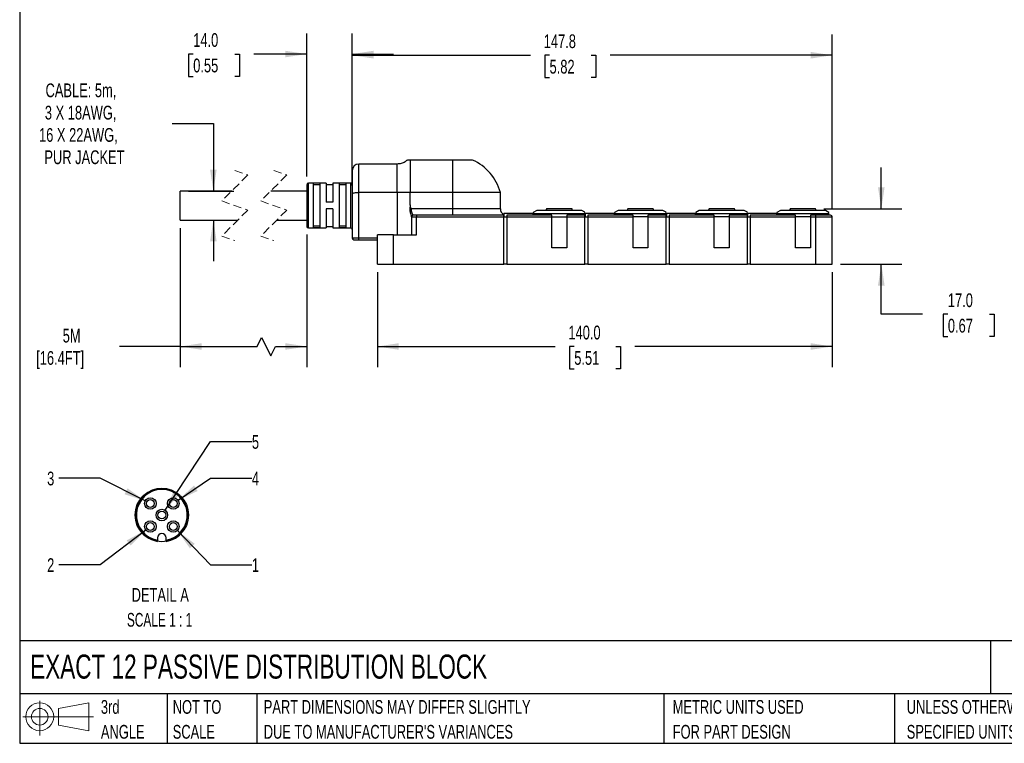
# Model space of a CAD drawing. Header units: millimetres. Extents: x 13 to 546, y 13 to 419.
# Tile 1 of 10: x 13 to 316, y 13 to 235. Entities that reach past the tile are written whole.
import ezdxf

# ---------------------------------------------------------------- set-up
doc = ezdxf.new("R2010")
doc.units = ezdxf.units.MM
doc.header["$LTSCALE"] = 2
doc.linetypes.add('SLD-Dashed', pattern=[1.905, 1.27, -0.635])
doc.linetypes.add('SLD-Solid', pattern=[0])
doc.layers.add('DIMENSIONS', color=140, linetype='SLD-Solid', lineweight=25)
doc.layers.add('TEXT', color=140, linetype='SLD-Solid', lineweight=25)
doc.layers.add('SLD-DEFPOINTS', color=7, linetype='Continuous')
doc.styles.add('SLDTEXTSTYLE0', font='TXT', dxfattribs={"width": 0.7})
doc.styles.add('SLDTEXTSTYLE2', font='TXT', dxfattribs={"width": 0.645455})
doc.dimstyles.new('SLDDIMSTYLE0', dxfattribs={"dimtxt": 4.316016, "dimasz": 6.604, "dimexe": 0, "dimexo": 0.0625, "dimgap": 1.079004, "dimtad": 0, "dimtih": 1, "dimtoh": 1, "dimdec": 1, "dimrnd": 1e-09, "dimzin": 4, "dimdsep": 46, "dimtxsty": 'SLDTEXTSTYLE0', "dimsah": 1, "dimcen": 0.09, "dimadec": 0, "dimazin": 1, "dimtfac": 1, "dimtdec": 1, "dimtofl": 0, "dimtmove": 0, "dimatfit": 3, "dimfxl": 0, "dimfrac": 2, "dimtolj": 1, "dimtzin": 12, "dimarcsym": 0})
doc.dimstyles.new('SLDDIMSTYLE1', dxfattribs={"dimtxt": 4.316016, "dimasz": 6.604, "dimexe": 0, "dimexo": 0.0625, "dimgap": 1.079004, "dimtad": 0, "dimtih": 1, "dimtoh": 1, "dimdec": 1, "dimrnd": 1e-09, "dimzin": 4, "dimdsep": 46, "dimtxsty": 'SLDTEXTSTYLE0', "dimsah": 1, "dimcen": 0.09, "dimadec": 0, "dimazin": 1, "dimtfac": 1, "dimtdec": 1, "dimtmove": 0, "dimatfit": 0, "dimfxl": 0, "dimfrac": 2, "dimtolj": 1, "dimtzin": 12, "dimarcsym": 0})
doc.dimstyles.new('SLDDIMSTYLE2', dxfattribs={"dimtxt": 4.316016, "dimasz": 6.604, "dimexe": 0, "dimexo": 0.0625, "dimgap": 1.079004, "dimtad": 0, "dimtih": 1, "dimtoh": 1, "dimdec": 1, "dimrnd": 1e-09, "dimzin": 12, "dimdsep": 46, "dimtxsty": 'SLDTEXTSTYLE0', "dimsah": 1, "dimcen": 0.09, "dimadec": 0, "dimazin": 3, "dimtfac": 1, "dimtdec": 1, "dimtofl": 0, "dimtmove": 0, "dimatfit": 3, "dimfxl": 0, "dimfrac": 2, "dimtolj": 1, "dimtzin": 12, "dimarcsym": 0})
doc.dimstyles.new('SLDDIMSTYLE3', dxfattribs={"dimtxt": 4.316016, "dimasz": 6.604, "dimexe": 0, "dimexo": 0.0625, "dimgap": 1.079004, "dimtad": 0, "dimtih": 1, "dimtoh": 1, "dimdec": 1, "dimrnd": 1e-09, "dimzin": 12, "dimdsep": 46, "dimtxsty": 'SLDTEXTSTYLE0', "dimsah": 1, "dimcen": 0.09, "dimadec": 0, "dimazin": 3, "dimtfac": 1, "dimtdec": 1, "dimtmove": 0, "dimatfit": 0, "dimfxl": 0, "dimfrac": 2, "dimtolj": 1, "dimtzin": 12, "dimarcsym": 0})
doc.dimstyles.new('SLDDIMSTYLE6', dxfattribs={"dimtxt": 4.316016, "dimasz": 6.604, "dimexe": 0, "dimexo": 0.0625, "dimgap": 1.079004, "dimtad": 0, "dimtih": 1, "dimtoh": 1, "dimdec": 1, "dimlfac": 0.5, "dimrnd": 1e-09, "dimzin": 12, "dimdsep": 46, "dimtxsty": 'SLDTEXTSTYLE0', "dimsah": 1, "dimcen": 0, "dimadec": 0, "dimazin": 3, "dimtfac": 1, "dimtdec": 1, "dimtofl": 0, "dimtmove": 0, "dimatfit": 3, "dimfxl": 0, "dimfrac": 2, "dimtolj": 1, "dimtzin": 12, "dimarcsym": 0})

# ---------------------------------------------------------------- blocks, each defined once
blk = doc.blocks.new('Block11')
at = {"color": 7, "linetype": 'SLD-Solid', "lineweight": 18}
for p, q in [((5.18, 10.62), (5.18, 0)), ((10.96, 8.33), (20.35, 10.06)), ((20.35, 10.06), (20.35, 1.46)), ((10.96, 3.19), (10.96, 8.33)), ((0, 5.76), (21.75, 5.76)), ((10.96, 3.19), (20.35, 1.46))]:
    blk.add_line(p, q, dxfattribs=at)
for radius in [4.3, 2.57]:
    blk.add_circle((5.18, 5.76), radius, dxfattribs=at)
blk = doc.blocks.new('Block12')
at = {"layer": 'SLD-DEFPOINTS'}
blk.add_blockref('Block11', (0, 0), dxfattribs=at)
blk = doc.blocks.new('SW_NOTE_0_1')
at = {"layer": 'TEXT', "color": 0, "char_height": 4.2333, "attachment_point": 1, "style": 'SLDTEXTSTYLE0'}
for s, insert in [('UNLESS OTHERWISE', (0, 5.46)), ('SPECIFIED UNITS ARE:', (0, -2.19))]:
    blk.add_mtext(s, dxfattribs=dict(at, insert=insert))
blk = doc.blocks.new('SW_NOTE_0_2')
at = {"layer": 'TEXT', "color": 0, "char_height": 4.2333, "attachment_point": 1, "style": 'SLDTEXTSTYLE0'}
for s, insert in [('PART DIMENSIONS MAY DIFFER SLIGHTLY', (0, 5.46)), ("DUE TO MANUFACTURER'S VARIANCES", (0, -2.19))]:
    blk.add_mtext(s, dxfattribs=dict(at, insert=insert))
blk = doc.blocks.new('SW_NOTE_0_3')
at = {"layer": 'TEXT', "color": 0, "char_height": 4.233, "attachment_point": 1, "style": 'SLDTEXTSTYLE0'}
for s, insert in [('NOT TO', (0, 5.46)), ('SCALE', (0, -2.19))]:
    blk.add_mtext(s, dxfattribs=dict(at, insert=insert))
blk = doc.blocks.new('SW_NOTE_0_4')
at = {"layer": 'TEXT', "color": 0, "char_height": 4.233, "attachment_point": 1, "style": 'SLDTEXTSTYLE0'}
for s, insert in [('3rd', (0, 5.46)), ('ANGLE', (0, -2.19))]:
    blk.add_mtext(s, dxfattribs=dict(at, insert=insert))
blk = doc.blocks.new('SW_NOTE_0_5')
at = {"layer": 'TEXT', "color": 0, "char_height": 4.2333, "attachment_point": 1, "style": 'SLDTEXTSTYLE0'}
for s, insert in [('METRIC UNITS USED', (0, 5.46)), ('FOR PART DESIGN', (0, -2.19))]:
    blk.add_mtext(s, dxfattribs=dict(at, insert=insert))
blk = doc.blocks.new('_D')
at = {"layer": 'DIMENSIONS'}
for p, q in [((122.8, 157.56), (122.8, 128.39)), ((262.8, 157.56), (262.8, 128.39)), ((122.8, 134.74), (177.55, 134.74)), ((183.4, 134.74), (181.95, 134.74)), ((181.95, 134.74), (181.95, 127.88)), ((196.22, 134.74), (197.67, 134.74)), ((197.67, 134.74), (197.67, 127.88)), ((262.8, 134.74), (202.07, 134.74)), ((181.95, 127.88), (183.4, 127.88)), ((197.67, 127.88), (196.22, 127.88))]:
    blk.add_line(p, q, dxfattribs=at)
for points in [[(122.8, 134.74), (129.4, 133.73), (129.4, 135.76)], [(262.8, 134.74), (256.19, 135.76), (256.19, 133.73)]]:
    blk.add_solid(points, dxfattribs=at)
at = {"layer": 'DIMENSIONS', "char_height": 4.233, "attachment_point": 1, "style": 'SLDTEXTSTYLE0'}
for s, insert in [('140.0', (181.6, 141.16)), ('5.51', (183.4, 133.34))]:
    blk.add_mtext(s, dxfattribs=dict(at, insert=insert))
blk = doc.blocks.new('_D_1')
at = {"layer": 'DIMENSIONS'}
for p, q in [((277.92, 177.1), (277.92, 189.8)), ((260.25, 177.1), (284.27, 177.1)), ((265.34, 160.1), (284.27, 160.1)), ((277.92, 144.66), (277.92, 160.1)), ((290.62, 144.66), (277.92, 144.66)), ((298.4, 144.66), (296.95, 144.66)), ((296.95, 144.66), (296.95, 137.8)), ((311.23, 144.66), (312.68, 144.66)), ((312.68, 144.66), (312.68, 137.8)), ((296.95, 137.8), (298.4, 137.8)), ((312.68, 137.8), (311.23, 137.8))]:
    blk.add_line(p, q, dxfattribs=at)
for points in [[(277.92, 177.1), (278.93, 183.7), (276.9, 183.7)], [(277.92, 160.1), (276.9, 153.49), (278.93, 153.49)]]:
    blk.add_solid(points, dxfattribs=at)
at = {"layer": 'DIMENSIONS', "char_height": 4.233, "attachment_point": 1, "style": 'SLDTEXTSTYLE0'}
for s, insert in [('17.0', (298.4, 151.09)), ('0.67', (298.4, 143.26))]:
    blk.add_mtext(s, dxfattribs=dict(at, insert=insert))
blk = doc.blocks.new('_D_2')
at = {"layer": 'DIMENSIONS'}
for p, q in [((115.05, 184.3), (115.05, 230.68)), ((262.8, 177.14), (262.8, 230.68)), ((115.05, 224.33), (169.96, 224.33)), ((175.8, 224.33), (174.36, 224.33)), ((174.36, 224.33), (174.36, 217.47)), ((188.63, 224.33), (190.08, 224.33)), ((190.08, 224.33), (190.08, 217.47)), ((262.8, 224.33), (194.48, 224.33)), ((174.36, 217.47), (175.8, 217.47)), ((190.08, 217.47), (188.63, 217.47))]:
    blk.add_line(p, q, dxfattribs=at)
for points in [[(115.05, 224.33), (121.65, 223.31), (121.65, 225.34)], [(262.8, 224.33), (256.19, 225.34), (256.19, 223.31)]]:
    blk.add_solid(points, dxfattribs=at)
at = {"layer": 'DIMENSIONS', "char_height": 4.233, "attachment_point": 1, "style": 'SLDTEXTSTYLE0'}
for s, insert in [('147.8', (174.01, 230.75)), ('5.82', (175.8, 222.92))]:
    blk.add_mtext(s, dxfattribs=dict(at, insert=insert))
blk = doc.blocks.new('_D_3')
at = {"layer": 'DIMENSIONS'}
for p, q in [((101.05, 187.04), (101.05, 231.04)), ((115.05, 184.3), (115.05, 231.04)), ((66.11, 224.69), (64.66, 224.69)), ((64.66, 224.69), (64.66, 217.83)), ((78.93, 224.69), (80.38, 224.69)), ((80.38, 224.69), (80.38, 217.83)), ((101.05, 224.69), (84.78, 224.69)), ((115.05, 224.69), (127.75, 224.69)), ((64.66, 217.83), (66.11, 217.83)), ((80.38, 217.83), (78.93, 217.83))]:
    blk.add_line(p, q, dxfattribs=at)
for points in [[(101.05, 224.69), (94.44, 225.71), (94.44, 223.68)], [(115.05, 224.69), (121.65, 223.68), (121.65, 225.71)]]:
    blk.add_solid(points, dxfattribs=at)
at = {"layer": 'DIMENSIONS', "char_height": 4.233, "attachment_point": 1, "style": 'SLDTEXTSTYLE0'}
for s, insert in [('14.0', (66.11, 231.12)), ('0.55', (66.11, 223.29))]:
    blk.add_mtext(s, dxfattribs=dict(at, insert=insert))
blk = doc.blocks.new('_D_4')
at = {"layer": 'DIMENSIONS'}
for p, q in [((62.11, 171.11), (62.11, 128.39)), ((101.05, 169.16), (101.05, 128.39)), ((85.76, 134.74), (87.17, 137.56)), ((87.17, 137.56), (89.99, 131.92)), ((62.11, 134.74), (43.42, 134.74)), ((62.11, 134.74), (85.76, 134.74)), ((89.99, 131.92), (91.4, 134.74)), ((91.4, 134.74), (101.05, 134.74))]:
    blk.add_line(p, q, dxfattribs=at)
for points in [[(62.11, 134.74), (68.72, 133.73), (68.72, 135.76)], [(101.05, 134.74), (94.44, 135.76), (94.44, 133.73)]]:
    blk.add_solid(points, dxfattribs=at)
at = {"layer": 'DIMENSIONS', "char_height": 4.233, "attachment_point": 1, "style": 'SLDTEXTSTYLE0'}
for s, insert in [('5M', (25.94, 140.2)), ('[16.4FT]', (17.77, 133.34))]:
    blk.add_mtext(s, dxfattribs=dict(at, insert=insert))
blk = doc.blocks.new('_D_5')
at = {"layer": 'DIMENSIONS'}
for p, q in [((59.61, 203.33), (72.31, 203.33)), ((72.31, 203.33), (72.31, 182.55)), ((64.65, 182.55), (78.66, 182.55)), ((64.65, 173.65), (78.66, 173.65)), ((72.31, 173.65), (72.31, 160.95))]:
    blk.add_line(p, q, dxfattribs=at)
for points in [[(72.31, 182.55), (73.33, 189.15), (71.3, 189.15)], [(72.31, 173.65), (71.3, 167.04), (73.33, 167.04)]]:
    blk.add_solid(points, dxfattribs=at)
at = {"layer": 'DIMENSIONS', "attachment_point": 1, "style": 'SLDTEXTSTYLE0'}
for s, insert, char_height in [('CABLE: 5m,', (20.65, 215.65), 4.233), ('3 X 18AWG,', (20.45, 208.79), 4.233), ('16 X 22AWG,', (18.65, 201.93), 4.2333), ('PUR JACKET', (20.3, 195.07), 4.233)]:
    blk.add_mtext(s, dxfattribs=dict(at, insert=insert, char_height=char_height))
blk = doc.blocks.new('_D_18')
at = {"layer": 'DIMENSIONS'}
for p, q in [((61.23, 78.1), (71.47, 67.59)), ((71.47, 67.59), (84.17, 67.59))]:
    blk.add_line(p, q, dxfattribs=at)
blk.add_solid([(61.23, 78.1), (65.11, 72.66), (66.56, 74.08)], dxfattribs=at)
at = {"layer": 'DIMENSIONS', "insert": (84.17, 69.62), "char_height": 4.23, "attachment_point": 1, "style": 'SLDTEXTSTYLE0'}
blk.add_mtext('1', dxfattribs=at)
blk = doc.blocks.new('_D_19')
at = {"layer": 'DIMENSIONS'}
for p, q in [((51.5, 78.3), (37.44, 67.59)), ((37.44, 67.59), (24.74, 67.59))]:
    blk.add_line(p, q, dxfattribs=at)
blk.add_solid([(51.5, 78.3), (45.63, 75.1), (46.86, 73.49)], dxfattribs=at)
at = {"layer": 'DIMENSIONS', "insert": (21.15, 69.62), "char_height": 4.23, "attachment_point": 1, "style": 'SLDTEXTSTYLE0'}
blk.add_mtext('2', dxfattribs=at)
blk = doc.blocks.new('_D_20')
at = {"layer": 'DIMENSIONS'}
for p, q in [((37.44, 94.23), (24.74, 94.23)), ((51.33, 87.24), (37.44, 94.23))]:
    blk.add_line(p, q, dxfattribs=at)
blk.add_solid([(51.33, 87.24), (45.89, 91.12), (44.97, 89.31)], dxfattribs=at)
at = {"layer": 'DIMENSIONS', "insert": (21.15, 96.26), "char_height": 4.23, "attachment_point": 1, "style": 'SLDTEXTSTYLE0'}
blk.add_mtext('3', dxfattribs=at)
blk = doc.blocks.new('_D_21')
at = {"layer": 'DIMENSIONS'}
for p, q in [((61.46, 87.44), (71.47, 94.23)), ((71.47, 94.23), (84.17, 94.23))]:
    blk.add_line(p, q, dxfattribs=at)
blk.add_solid([(61.46, 87.44), (67.49, 90.31), (66.35, 91.99)], dxfattribs=at)
at = {"layer": 'DIMENSIONS', "insert": (84.17, 96.26), "char_height": 4.23, "attachment_point": 1, "style": 'SLDTEXTSTYLE0'}
blk.add_mtext('4', dxfattribs=at)
blk = doc.blocks.new('_D_22')
at = {"layer": 'DIMENSIONS'}
for p, q in [((57.43, 84.39), (71.47, 105.48)), ((71.47, 105.48), (84.17, 105.48))]:
    blk.add_line(p, q, dxfattribs=at)
blk.add_solid([(57.43, 84.39), (61.94, 89.33), (60.25, 90.45)], dxfattribs=at)
at = {"layer": 'DIMENSIONS', "insert": (84.17, 107.51), "char_height": 4.23, "attachment_point": 1, "style": 'SLDTEXTSTYLE0'}
blk.add_mtext('5', dxfattribs=at)
blk = doc.blocks.new('SW_NOTE_0_7')
at = {"layer": 'TEXT', "color": 0, "attachment_point": 2}
for s, insert, char_height, style in [('DETAIL A', (12.83, 5.46), 4.233, 'SLDTEXTSTYLE0'), ('SCALE 1 : 1', (12.62, -2.19), 4.2333, 'SLDTEXTSTYLE2')]:
    blk.add_mtext(s, dxfattribs=dict(at, insert=insert, char_height=char_height, style=style))

msp = doc.modelspace()

# ---------------------------------------------------------------- linework, layer by layer
for p, q in [((132.93, 192.1), (132.03, 192.1)), ((132.93, 192.1), (132.93, 182.1)), ((145.9, 192.1), (132.93, 192.1)), ((145.9, 192.1), (145.9, 182.1)), ((152.07, 192.1), (145.9, 192.1)), ((115.05, 188.86), (115.05, 181.76)), ((128.9, 190.86), (117.05, 190.86)), ((117.05, 182.1), (117.05, 190.86)), ((128.9, 182.1), (128.9, 190.86)), ((107.05, 185), (101.55, 185)), ((101.55, 171.2), (101.55, 185)), ((105.05, 184.93), (103.05, 184.93)), ((103.05, 184.93), (103.05, 171.27)), ((105.05, 184.93), (105.05, 171.27)), ((107.05, 185), (107.05, 179.1)), ((114.55, 185), (109.05, 185)), ((109.05, 185), (109.05, 179.1)), ((113.05, 184.93), (111.05, 184.93)), ((111.05, 184.93), (111.05, 171.27)), ((113.05, 184.93), (113.05, 171.27)), ((114.55, 185), (114.55, 171.2)), ((77.96, 182.55), (62.11, 182.55)), ((62.11, 173.65), (62.11, 182.55)), ((101.05, 182.55), (89.96, 182.55)), ((101.05, 184.5), (101.05, 171.7)), ((105.05, 184.42), (103.05, 184.42)), ((109.05, 184.5), (107.05, 184.5)), ((113.05, 184.42), (111.05, 184.42)), ((117.05, 168.1), (117.05, 182.1)), ((128.9, 182.1), (117.05, 182.1)), ((128.9, 182.1), (128.9, 169.1)), ((132.93, 182.1), (128.9, 182.1)), ((132.93, 178.29), (132.93, 182.1)), ((145.9, 182.1), (132.93, 182.1)), ((145.9, 182.1), (145.9, 177.1)), ((160.66, 182.1), (145.9, 182.1)), ((160.66, 177.1), (160.66, 182.1)), ((109.05, 179.1), (107.05, 179.1)), ((115.05, 181.76), (115.05, 168.1)), ((107.05, 177.1), (107.05, 171.2)), ((109.05, 177.1), (107.05, 177.1)), ((109.05, 177.1), (109.05, 171.2)), ((145.9, 177.1), (133.25, 177.1)), ((145.9, 177.1), (145.9, 175.1)), ((160.66, 177.1), (145.9, 177.1)), ((171.9, 176.6), (170.8, 175.96)), ((170.8, 175.93), (170.8, 175.68)), ((185.7, 176.6), (171.9, 176.6)), ((174.88, 177.1), (174.7, 176.6)), ((174.75, 176.6), (174.93, 177.1)), ((174.93, 177.1), (174.88, 177.1)), ((182.71, 177.1), (174.93, 177.1)), ((182.9, 176.6), (182.71, 177.1)), ((186.7, 176.02), (185.7, 176.6)), ((186.7, 175.68), (186.7, 175.99)), ((196.9, 176.6), (195.8, 175.96)), ((195.8, 175.93), (195.8, 175.68)), ((210.7, 176.6), (196.9, 176.6)), ((199.88, 177.1), (199.7, 176.6)), ((199.75, 176.6), (199.93, 177.1)), ((199.93, 177.1), (199.88, 177.1)), ((207.71, 177.1), (199.93, 177.1)), ((207.9, 176.6), (207.71, 177.1)), ((211.7, 176.02), (210.7, 176.6)), ((211.7, 175.68), (211.7, 175.99)), ((221.9, 176.6), (220.8, 175.96)), ((220.8, 175.93), (220.8, 175.68)), ((235.7, 176.6), (221.9, 176.6)), ((224.88, 177.1), (224.7, 176.6)), ((224.75, 176.6), (224.93, 177.1)), ((224.93, 177.1), (224.88, 177.1)), ((232.71, 177.1), (224.93, 177.1)), ((232.9, 176.6), (232.71, 177.1)), ((236.7, 176.02), (235.7, 176.6)), ((236.7, 175.68), (236.7, 175.99)), ((246.9, 176.6), (245.8, 175.96)), ((245.8, 175.93), (245.8, 175.68)), ((260.7, 176.6), (246.9, 176.6)), ((249.88, 177.1), (249.7, 176.6)), ((249.75, 176.6), (249.93, 177.1)), ((249.93, 177.1), (249.88, 177.1)), ((257.71, 177.1), (249.93, 177.1)), ((257.9, 176.6), (257.71, 177.1)), ((261.8, 175.96), (260.7, 176.6)), ((261.8, 175.68), (261.8, 175.95)), ((62.11, 173.65), (79.86, 173.65)), ((91.86, 173.65), (101.05, 173.65)), ((133.26, 174.74), (133.3, 174.61)), ((133.3, 174.61), (133.26, 174.74)), ((133.3, 174.61), (133.3, 174.6)), ((133.3, 174.6), (133.3, 169.1)), ((133.3, 174.6), (134.8, 174.6)), ((133.8, 175.1), (133.8, 175.11)), ((134.8, 175.1), (133.8, 175.1)), ((134.8, 175.1), (134.8, 174.6)), ((161.7, 175.1), (134.8, 175.1)), ((134.8, 169.1), (134.8, 174.6)), ((134.8, 174.6), (161.7, 174.6)), ((161.7, 174.6), (161.7, 175.1)), ((161.7, 160.1), (161.7, 174.6)), ((161.7, 174.6), (162.6, 174.6)), ((170.75, 175.6), (161.75, 175.6)), ((161.75, 175.6), (161.75, 174.6)), ((176.5, 175.1), (162.6, 175.1)), ((162.6, 175.1), (162.6, 174.6)), ((162.6, 174.6), (176.5, 174.6)), ((162.6, 174.6), (162.6, 160.1)), ((170.75, 175.1), (170.75, 175.6)), ((170.8, 175.6), (170.75, 175.6)), ((170.8, 175.68), (170.8, 175.1)), ((170.8, 175.68), (186.7, 175.68)), ((176.5, 174.6), (176.5, 175.1)), ((176.5, 165.1), (176.5, 174.6)), ((176.5, 174.6), (181.1, 174.6)), ((186.7, 175.1), (181.1, 175.1)), ((181.1, 175.1), (181.1, 174.6)), ((181.1, 174.6), (181.1, 165.1)), ((181.1, 174.6), (186.7, 174.6)), ((186.7, 175.1), (186.7, 175.68)), ((186.7, 174.6), (186.7, 175.1)), ((186.7, 160.1), (186.7, 174.6)), ((186.7, 174.6), (187.6, 174.6)), ((186.75, 175.6), (186.75, 174.6)), ((195.75, 175.6), (186.75, 175.6)), ((201.5, 175.1), (187.6, 175.1)), ((187.6, 175.1), (187.6, 174.6)), ((187.6, 174.6), (201.5, 174.6)), ((187.6, 174.6), (187.6, 160.1)), ((195.75, 175.1), (195.75, 175.6)), ((195.8, 175.68), (211.7, 175.68)), ((195.8, 175.68), (195.8, 175.1)), ((201.5, 174.6), (201.5, 175.1)), ((201.5, 165.1), (201.5, 174.6)), ((206.1, 174.6), (201.5, 174.6)), ((211.7, 175.1), (206.1, 175.1)), ((206.1, 175.1), (206.1, 174.6)), ((206.1, 174.6), (206.1, 165.1)), ((206.1, 174.6), (211.7, 174.6)), ((211.7, 175.1), (211.7, 175.68)), ((211.7, 174.6), (211.7, 175.1)), ((211.7, 160.1), (211.7, 174.6)), ((211.7, 174.6), (212.6, 174.6)), ((220.75, 175.6), (211.75, 175.6)), ((211.75, 175.6), (211.75, 174.6)), ((226.5, 175.1), (212.6, 175.1)), ((212.6, 175.1), (212.6, 174.6)), ((212.6, 174.6), (226.5, 174.6)), ((212.6, 174.6), (212.6, 160.1)), ((220.75, 175.1), (220.75, 175.6)), ((220.8, 175.68), (220.8, 175.1)), ((220.8, 175.68), (236.7, 175.68)), ((226.5, 174.6), (226.5, 175.1)), ((226.5, 165.1), (226.5, 174.6)), ((231.1, 174.6), (226.5, 174.6)), ((236.7, 175.1), (231.1, 175.1)), ((231.1, 175.1), (231.1, 174.6)), ((231.1, 174.6), (231.1, 165.1)), ((231.1, 174.6), (236.7, 174.6)), ((236.7, 175.1), (236.7, 175.68)), ((236.7, 174.6), (236.7, 175.1)), ((236.7, 160.1), (236.7, 174.6)), ((236.7, 174.6), (237.6, 174.6)), ((236.75, 175.6), (236.75, 174.6)), ((245.75, 175.6), (236.75, 175.6)), ((251.5, 175.1), (237.6, 175.1)), ((237.6, 175.1), (237.6, 174.6)), ((237.6, 174.6), (237.6, 160.1)), ((237.6, 174.6), (251.5, 174.6)), ((245.75, 175.1), (245.75, 175.6)), ((245.8, 175.68), (245.8, 175.1)), ((245.8, 175.68), (261.8, 175.68)), ((251.5, 174.6), (251.5, 175.1)), ((251.5, 165.1), (251.5, 174.6)), ((256.1, 174.6), (251.5, 174.6)), ((257.8, 175.1), (256.1, 175.1)), ((256.1, 175.1), (256.1, 174.6)), ((256.1, 174.6), (256.1, 165.1)), ((256.1, 174.6), (257.8, 174.6)), ((257.8, 174.6), (257.8, 175.1)), ((262.3, 175.1), (257.8, 175.1)), ((257.8, 160.1), (257.8, 174.6)), ((257.8, 174.6), (262.8, 174.6)), ((261.8, 175.1), (261.8, 175.68)), ((262.8, 160.1), (262.8, 174.6)), ((101.55, 171.2), (107.05, 171.2)), ((105.05, 171.78), (103.05, 171.78)), ((105.05, 171.27), (103.05, 171.27)), ((107.05, 171.7), (109.05, 171.7)), ((109.05, 171.2), (114.55, 171.2)), ((113.05, 171.78), (111.05, 171.78)), ((113.05, 171.27), (111.05, 171.27)), ((117.05, 168.1), (115.05, 168.1)), ((115.55, 167.6), (117.05, 167.6)), ((117.05, 167.6), (117.05, 168.1)), ((122.8, 168.1), (117.05, 168.1)), ((117.05, 167.6), (122.8, 167.6)), ((122.8, 160.1), (122.8, 169.1)), ((127.8, 169.1), (122.8, 169.1)), ((127.8, 160.1), (127.8, 169.1)), ((127.8, 169.1), (134.8, 169.1)), ((181.1, 165.1), (176.5, 165.1)), ((206.1, 165.1), (201.5, 165.1)), ((231.1, 165.1), (226.5, 165.1)), ((256.1, 165.1), (251.5, 165.1)), ((122.8, 160.1), (127.8, 160.1)), ((127.8, 160.1), (161.7, 160.1)), ((162.6, 160.1), (161.7, 160.1)), ((162.6, 160.1), (186.7, 160.1)), ((187.6, 160.1), (186.7, 160.1)), ((187.6, 160.1), (211.7, 160.1)), ((212.6, 160.1), (211.7, 160.1)), ((212.6, 160.1), (236.7, 160.1)), ((237.6, 160.1), (236.7, 160.1)), ((237.6, 160.1), (257.8, 160.1)), ((257.8, 160.1), (262.8, 160.1)), ((54.93, 90.97), (53.46, 90.55)), ((56.45, 91.11), (54.93, 90.97)), ((57.97, 90.97), (56.45, 91.11)), ((59.44, 90.55), (57.97, 90.97)), ((50.89, 88.93), (49.87, 87.8)), ((60.8, 89.86), (59.44, 90.55)), ((48.54, 85.07), (48.28, 83.56)), ((49.08, 86.49), (48.54, 85.07)), ((49.87, 87.8), (49.08, 86.49)), ((48.6, 80.54), (49.18, 79.13)), ((63.73, 79.13), (64.3, 80.54)), ((55.15, 75.91), (55.15, 75.18)), ((57.75, 75.18), (57.75, 75.91)), ((60.61, 75.84), (61.85, 76.74)), ((55.15, 75.18), (55.15, 74.81)), ((57.75, 74.81), (57.75, 75.18))]:
    msp.add_line(p, q)
at = {"color": 7, "linetype": 'SLD-Dashed', "lineweight": 18}
for p, q in [((78.91, 188.9), (82.91, 187.5)), ((90.91, 188.9), (94.91, 187.5)), ((82.91, 187.5), (74.91, 179.5)), ((94.91, 187.5), (86.91, 179.5)), ((74.91, 179.5), (82.91, 176.7)), ((86.91, 179.5), (94.91, 176.7)), ((82.91, 176.7), (74.91, 168.7)), ((94.91, 176.7), (86.91, 168.7)), ((74.91, 168.7), (78.91, 167.3)), ((86.91, 168.7), (90.91, 167.3))]:
    msp.add_line(p, q, dxfattribs=at)
at = {"flags": 128}
for points in [[(53.46, 90.55), (52.1, 89.86), (50.89, 88.93)], [(63.03, 87.8), (62.01, 88.93), (60.8, 89.86)], [(48.28, 83.56), (48.3, 82.04), (48.6, 80.54)], [(61.85, 76.74), (62.9, 77.84), (63.73, 79.13)], [(57.75, 74.81), (59.23, 75.19), (60.61, 75.84)]]:
    msp.add_lwpolyline(points, dxfattribs=at)
for centre, radius in [((52.92, 86.45), 1.78), ((59.99, 86.45), 1.78), ((52.92, 86.45), 1.2), ((59.99, 86.45), 1.2), ((56.45, 82.91), 1.78), ((56.45, 82.91), 1.2), ((52.92, 79.37), 1.78), ((52.92, 79.37), 1.2), ((59.99, 79.37), 1.78), ((59.99, 79.37), 1.2)]:
    msp.add_circle(centre, radius)
for centre, radius, start, end in [((145.9, 178.1), 15.3, 15.1554, 66.2104), ((117.05, 188.86), 2, 90, 180), ((101.55, 184.5), 0.5, 90.0003, 179.9996), ((114.55, 185.5), 0.5, 270, 0.0003), ((162.66, 177.1), 2, 180, 241.2664), ((133.8, 174.6), 0.5, 90.0001, 180), ((262.3, 174.6), 0.5, 0.0004, 89.9997), ((101.55, 171.7), 0.5, 180.0004, 269.9997), ((114.55, 170.7), 0.5, 359.9997, 90), ((115.55, 168.1), 0.5, 180.0004, 269.9997), ((56.45, 82.91), 7.84, 279.5495, 260.4505), ((56.45, 82.91), 8.2, 343.2015, 36.6), ((56.45, 82.91), 8.2, 207.4789, 260.878), ((56.45, 75.91), 1.3, 360, 180)]:
    msp.add_arc(centre, radius, start, end)
for points, knots in [([(132, 192.14), (131.78, 191.93), (131.25, 191.42), (130.15, 190.97), (129.31, 190.9), (128.9, 190.86)], [0, 0, 0, 0, 0.2636043, 0.6383559, 1, 1, 1, 1]), ([(115.05, 181.76), (115.05, 181.76), (115.05, 181.8), (115.15, 181.9), (115.42, 181.96), (115.85, 182.04), (116.41, 182.09), (116.83, 182.1), (117.05, 182.1)], [0, 0, 0, 0, 0.001278, 0.047263, 0.183243, 0.40195, 0.683631, 1, 1, 1, 1]), ([(132.93, 178.29), (132.9, 178.1), (132.83, 177.71), (132.79, 177.1), (132.83, 176.5), (132.92, 175.94), (133.04, 175.45), (133.16, 175.06), (133.24, 174.84), (133.26, 174.75), (133.26, 174.74)], [0, 0, 0, 0, 0.159837, 0.330509, 0.501329, 0.66141, 0.803103, 0.918162, 0.998895, 1, 1, 1, 1]), ([(133.25, 177.1), (133.16, 177.29), (132.99, 177.67), (132.95, 178.08), (132.93, 178.29)], [0, 0, 0, 0, 0.507343, 1, 1, 1, 1]), ([(133.8, 175.11), (133.79, 175.13), (133.77, 175.2), (133.67, 175.41), (133.5, 175.8), (133.34, 176.28), (133.26, 176.74), (133.25, 176.98), (133.25, 177.1)], [0, 0, 0, 0, 0.034235, 0.10477, 0.337776, 0.64868, 0.828513, 1, 1, 1, 1]), ([(133.26, 174.75), (133.27, 174.73), (133.28, 174.7), (133.3, 174.71), (133.3, 174.71)], [0, 0, 0, 0, 0.913973, 1, 1, 1, 1]), ([(161.7, 175.34), (161.7, 175.34), (161.7, 175.38), (161.7, 175.28), (161.7, 175.25), (161.7, 175.24)], [0, 0, 0, 0, 0.077513, 0.882089, 1, 1, 1, 1])]:
    msp.add_open_spline(points, degree=3, knots=knots)
at = {"layer": 'SLD-DEFPOINTS'}
msp.add_circle((56.45, 82.91), 8.2, dxfattribs=at)
at = {"layer": 'TEXT'}
for p, q in [((12.7, 419.1), (12.7, 12.7)), ((546.1, 44.25), (12.7, 44.25)), ((311.52, 44.25), (311.52, 27.94)), ((546.1, 27.94), (12.7, 27.94)), ((58.09, 27.94), (58.09, 12.7)), ((85.67, 27.94), (85.67, 12.7)), ((210.97, 27.94), (210.97, 12.7)), ((282, 27.94), (282, 12.7)), ((12.7, 12.7), (546.1, 12.7))]:
    msp.add_line(p, q, dxfattribs=at)

# ---------------------------------------------------------------- block references
at = {"layer": 'SLD-DEFPOINTS'}
msp.add_blockref('Block12', (13.68, 15.11), dxfattribs=at)
at = {"layer": 'TEXT'}
for name, p in [('SW_NOTE_0_7', (43.14, 54.99)), ('SW_NOTE_0_4', (37.7, 20.54)), ('SW_NOTE_0_3', (59.81, 20.54)), ('SW_NOTE_0_2', (87.83, 20.54)), ('SW_NOTE_0_5', (213.71, 20.54)), ('SW_NOTE_0_1', (285.74, 20.54))]:
    msp.add_blockref(name, p, dxfattribs=at)

# ---------------------------------------------------------------- texts
at = {"layer": 'TEXT', "insert": (15.93, 40), "char_height": 7.4083, "attachment_point": 1, "style": 'SLDTEXTSTYLE0'}
msp.add_mtext('EXACT 12 PASSIVE DISTRIBUTION BLOCK', dxfattribs=at)

# ---------------------------------------------------------------- dimensions: what is measured, and where the dimension line sits
at = {"layer": 'DIMENSIONS'}
for base, p1, p2, dimstyle, picture, middle in [((101.05, 224.69), (115.05, 181.76), (101.05, 184.5), 'SLDDIMSTYLE1', '_D_3', (72.52, 224.69)), ((115.04695135, 224.32666866), (262.79695135, 174.59878986), (115.04695135, 181.76320848), 'SLDDIMSTYLE2', '_D_2', (182.21741796, 224.32666866)), ((262.8, 134.74), (122.8, 160.1), (262.8, 160.1), 'SLDDIMSTYLE0', '_D', (189.81, 134.74))]:
    dim = msp.add_linear_dim(base=base, p1=p1, p2=p2, dimstyle=dimstyle, dxfattribs=at)
    dim.commit()
    dim.dimension.update_dxf_attribs({"geometry": picture, "text_midpoint": middle, "dimtype": 160})
dim = msp.add_linear_dim(base=(72.31, 173.65), p1=(62.11, 182.55), p2=(62.11, 173.65), angle=90, text='Cable: 5m,\\P3 x 18AWG,\\P16 x 22AWG,\\PPUR jacket', dimstyle='SLDDIMSTYLE3', dxfattribs=at)
dim.commit()
dim.dimension.update_dxf_attribs({"geometry": '_D_5', "text_midpoint": (72.31, 203.33), "dimtype": 160})
dim = msp.add_linear_dim(base=(277.92, 177.1), p1=(262.8, 160.1), p2=(257.71, 177.1), angle=90, dimstyle='SLDDIMSTYLE1', dxfattribs=at)
dim.commit()
dim.dimension.update_dxf_attribs({"geometry": '_D_1', "text_midpoint": (277.92, 144.66), "dimtype": 160})
dim = msp.add_linear_dim(base=(101.05, 134.74), p1=(62.11, 173.65), p2=(101.05, 171.7), text='5M\\P[16.4FT]', dimstyle='SLDDIMSTYLE2', dxfattribs=at)
dim.commit()
dim.dimension.update_dxf_attribs({"geometry": '_D_4', "text_midpoint": (30.11, 134.74), "dimtype": 160})
for p1, p2, text, picture, middle in [((55.47, 81.43), (57.43, 84.39), '5', '_D_22', (85.96, 105.48)), ((54.5, 85.65), (51.33, 87.24), '3', '_D_20', (22.95, 94.23)), ((58.52, 85.45), (61.46, 87.44), '4', '_D_21', (85.96, 94.23)), ((54.33, 80.45), (51.5, 78.3), '2', '_D_19', (22.95, 67.59)), ((58.75, 80.65), (61.23, 78.1), '1', '_D_18', (85.96, 67.59))]:
    dim = msp.add_diameter_dim_2p(p1=p1, p2=p2, text=text, dimstyle='SLDDIMSTYLE6', override={"dimpost": '<>'}, dxfattribs=at)
    dim.commit()
    dim.dimension.update_dxf_attribs({"geometry": picture, "text_midpoint": middle, "dimtype": 163})

doc.saveas('drawing.dxf')
